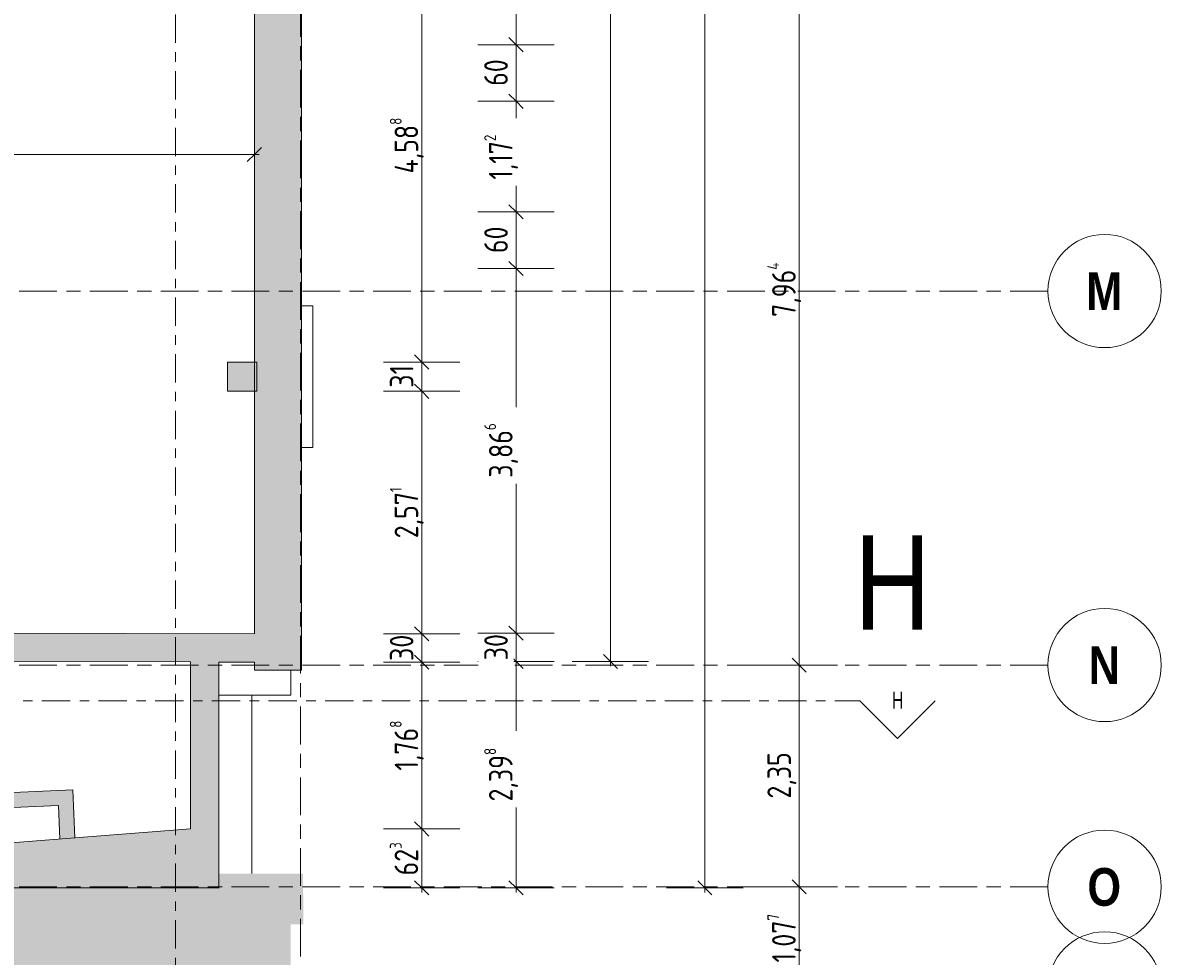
# Model space of a CAD drawing. Header units: metres. Extents: x -39 to 114, y -54 to 869.
# Tile 19 of 44: x 20 to 32, y -23 to -13. Entities that reach past the tile are written whole.
import ezdxf

# ---------------------------------------------------------------- set-up
doc = ezdxf.new("R2010")
doc.units = ezdxf.units.M
doc.linetypes.add('_Rasterlinie_', pattern=[0.75, 0.4, -0.1, 0.15, -0.1])
doc.linetypes.add('_Schnittlinie_', pattern=[0.6, 0.3, -0.1, 0.1, -0.1])
for name, color, linetype, lineweight in [('A_Bem', 7, 'Continuous', 5), ('A_Bem-100', 7, 'Continuous', 5), ('A_Detailelemente', 7, 'Continuous', 9), ('A_Geschossdecken', 7, 'Continuous', 5), ('A_Körper', 7, 'Continuous', 5), ('A_Notizen', 50, 'Continuous', 5), ('A_Raster', 128, 'Continuous', 5), ('A_Raum-Txt', 16, 'Continuous', 5), ('A_Symbol-S_A', 172, 'Continuous', 5), ('A_Tragwerksstützen', 7, 'Continuous', 5), ('A_Wand', 244, 'Continuous', 5), ('A_Wand_Schraff', 1, 'Continuous', 5)]:
    doc.layers.add(name, color=color, linetype=linetype, lineweight=lineweight)
doc.styles.add('Arial Narrow', font='ARIALN.TTF', dxfattribs={"width": 0.8, "height": 0.18})
doc.styles.add('Arial Narrow_B', font='txt', dxfattribs={"height": 0.4})
doc.styles.add('Arial_1', font='arial.ttf', dxfattribs={"width": 0.8, "height": 1})
doc.styles.add('Arial_B', font='txt', dxfattribs={"width": 0.8, "height": 0.25})
doc.styles.add('ISOCPEUR', font='isocpeur.ttf', dxfattribs={"width": 0.8, "height": 0.25})
doc.dimstyles.new('BLB-Standard_2_5_Aussen', dxfattribs={"dimscale": 0.3048, "dimtxt": 0.248995, "dimasz": 0.492126, "dimexe": 1.32874, "dimexo": 0.0625, "dimgap": 0.032808, "dimtad": 1, "dimdec": 1, "dimlfac": 100, "dimrnd": 0.1, "dimdsep": 46, "dimtxsty": 'ISOCPEUR', "dimblk1": 'OBLIQUE', "dimblk2": 'OBLIQUE', "dimsah": 1, "dimcen": 0.09, "dimdle": 0.164042, "dimazin": 0, "dimtfac": 1, "dimtdec": 4, "dimtix": 1, "dimtmove": 0, "dimatfit": 3, "dimfxl": 1.32874, "dimfxlon": 1, "dimtvp": 1, "dimtolj": 1, "dimtzin": 0, "dimarcsym": 2})
doc.dimstyles.new('BLB-Standard_2_5_Aussen_1', dxfattribs={"dimscale": 0.3048, "dimtxt": 0.248995, "dimasz": 0.492126, "dimexe": 1.32874, "dimexo": 0.0625, "dimgap": 0.032808, "dimtad": 1, "dimrnd": 0.001, "dimzin": 0, "dimdsep": 46, "dimtxsty": 'ISOCPEUR', "dimblk1": 'OBLIQUE', "dimblk2": 'OBLIQUE', "dimsah": 1, "dimcen": 0.09, "dimdle": 0.164042, "dimazin": 0, "dimtfac": 1, "dimtdec": 4, "dimtix": 1, "dimtmove": 0, "dimatfit": 3, "dimfxl": 1.32874, "dimfxlon": 1, "dimtvp": 1, "dimtolj": 1, "dimtzin": 0, "dimarcsym": 2})
doc.dimstyles.new('BLB-Standard_2_5_Aussen_maskiert', dxfattribs={"dimscale": 0.3048, "dimtxt": 0.248995, "dimasz": 0.492126, "dimexe": 1.32874, "dimexo": 0.0625, "dimgap": 0.032808, "dimtad": 1, "dimrnd": 0.001, "dimzin": 0, "dimdsep": 46, "dimtxsty": 'ISOCPEUR', "dimblk1": 'OBLIQUE', "dimblk2": 'OBLIQUE', "dimsah": 1, "dimcen": 0.09, "dimdle": 0.164042, "dimazin": 0, "dimtfac": 1, "dimtdec": 4, "dimtix": 1, "dimtmove": 0, "dimatfit": 3, "dimfxl": 1.32874, "dimfxlon": 1, "dimtvp": 1, "dimtfill": 1, "dimtolj": 1, "dimtzin": 0, "dimarcsym": 2})
doc.dimstyles.new('BLB-Standard_2_5_Aussen_maskiert_1', dxfattribs={"dimscale": 0.3048, "dimtxt": 0.248995, "dimasz": 0.492126, "dimexe": 1.32874, "dimexo": 0.0625, "dimgap": 0.032808, "dimtad": 1, "dimdec": 1, "dimlfac": 100, "dimrnd": 0.1, "dimdsep": 46, "dimtxsty": 'ISOCPEUR', "dimblk1": 'OBLIQUE', "dimblk2": 'OBLIQUE', "dimsah": 1, "dimcen": 0.09, "dimdle": 0.164042, "dimazin": 0, "dimtfac": 1, "dimtdec": 4, "dimtix": 1, "dimtmove": 0, "dimatfit": 3, "dimfxl": 1.32874, "dimfxlon": 1, "dimtvp": 1, "dimtfill": 1, "dimtolj": 1, "dimtzin": 0, "dimarcsym": 2})

# ---------------------------------------------------------------- blocks, each defined once
blk = doc.blocks.new('Schnitt - Name-592450-A-E-2- OK FFB')
at = {"layer": 'A_Symbol-S_A', "lineweight": 9}
for p, q in [((-0.004, 0.004), (-0.008, 0)), ((0, 0), (-0.004, 0.004))]:
    blk.add_line(p, q, dxfattribs=at)
blk = doc.blocks.new('DIMBLOCK50-A-E-2- OK FFB')
at = {"layer": 'A_Bem-100', "lineweight": 9}
for p, q in [((24.494, -21.72), (24.419, -21.645)), ((24.494, -21.72), (24.569, -21.795)), ((24.494, -22.343), (24.419, -22.268)), ((24.494, -22.343), (24.569, -22.418))]:
    blk.add_line(p, q, dxfattribs=at)
at = {"layer": 'A_Bem-100'}
for p, q in [((24.089, -21.72), (24.899, -21.72)), ((24.494, -21.72), (24.089, -21.72)), ((24.494, -22.393), (24.494, -21.72)), ((24.089, -22.343), (24.899, -22.343)), ((24.494, -22.343), (24.089, -22.343))]:
    blk.add_line(p, q, dxfattribs=at)
at = {"layer": 'A_Bem-100', "color": 0, "insert": (24.157, -22.213), "char_height": 0.25, "width": 0.43621, "attachment_point": 1, "rotation": 90, "line_spacing_factor": 1.149209, "style": 'ISOCPEUR'}
blk.add_mtext('62\\A2\\H0.5x;\\S3^  ;\\H2x;', dxfattribs=at)
blk = doc.blocks.new('_Oblique')
at = {"color": 0, "linetype": 'ByBlock', "lineweight": -2}
blk.add_line((-0.5, -0.5), (0.5, 0.5), dxfattribs=at)
blk = doc.blocks.new('DIMBLOCK51-A-E-2- OK FFB')
at = {"layer": 'A_Bem-100', "lineweight": 9}
for p, q in [((24.494, -19.952), (24.419, -19.877)), ((24.494, -19.952), (24.569, -20.027)), ((24.494, -21.72), (24.419, -21.645)), ((24.494, -21.72), (24.569, -21.795))]:
    blk.add_line(p, q, dxfattribs=at)
at = {"layer": 'A_Bem-100'}
for p, q in [((24.089, -19.952), (24.899, -19.952)), ((24.494, -19.952), (24.089, -19.952)), ((24.494, -21.72), (24.494, -19.952)), ((24.089, -21.72), (24.899, -21.72)), ((24.494, -21.72), (24.089, -21.72))]:
    blk.add_line(p, q, dxfattribs=at)
at = {"layer": 'A_Bem-100', "color": 0, "insert": (24.157, -21.101), "char_height": 0.25, "width": 0.63639, "attachment_point": 1, "rotation": 90, "line_spacing_factor": 1.149209, "style": 'ISOCPEUR'}
blk.add_mtext('1,76\\A2\\H0.5x;\\S8^  ;\\H2x;', dxfattribs=at)
blk = doc.blocks.new('DIMBLOCK52-A-E-2- OK FFB')
at = {"layer": 'A_Bem-100'}
for p, q in [((24.089, -19.652), (24.899, -19.652)), ((24.494, -19.652), (24.089, -19.652)), ((24.494, -19.952), (24.494, -19.652)), ((24.089, -19.952), (24.899, -19.952)), ((24.494, -19.952), (24.089, -19.952))]:
    blk.add_line(p, q, dxfattribs=at)
at = {"layer": 'A_Bem-100', "lineweight": 9}
for p, q in [((24.494, -19.652), (24.419, -19.577)), ((24.494, -19.652), (24.569, -19.727)), ((24.494, -19.952), (24.419, -19.877)), ((24.494, -19.952), (24.569, -20.027))]:
    blk.add_line(p, q, dxfattribs=at)
at = {"layer": 'A_Bem-100', "color": 0, "insert": (24.157, -19.939), "char_height": 0.25, "width": 0.32865, "attachment_point": 1, "rotation": 90, "line_spacing_factor": 1.149209, "style": 'ISOCPEUR'}
blk.add_mtext('30', dxfattribs=at)
blk = doc.blocks.new('DIMBLOCK53-A-E-2- OK FFB')
at = {"layer": 'A_Bem-100', "lineweight": 9}
for p, q in [((24.494, -17.081), (24.419, -17.006)), ((24.494, -17.081), (24.569, -17.156)), ((24.494, -19.652), (24.419, -19.577)), ((24.494, -19.652), (24.569, -19.727))]:
    blk.add_line(p, q, dxfattribs=at)
at = {"layer": 'A_Bem-100'}
for p, q in [((24.089, -17.081), (24.899, -17.081)), ((24.494, -17.081), (24.089, -17.081)), ((24.494, -19.652), (24.494, -17.081)), ((24.089, -19.652), (24.899, -19.652)), ((24.494, -19.652), (24.089, -19.652))]:
    blk.add_line(p, q, dxfattribs=at)
at = {"layer": 'A_Bem-100', "color": 0, "insert": (24.157, -18.639), "char_height": 0.25, "width": 0.65432, "attachment_point": 1, "rotation": 90, "line_spacing_factor": 1.149209, "style": 'ISOCPEUR'}
blk.add_mtext('2,57\\A2\\H0.5x;\\S1^  ;\\H2x;', dxfattribs=at)
blk = doc.blocks.new('DIMBLOCK54-A-E-2- OK FFB')
at = {"layer": 'A_Bem-100', "lineweight": 9}
for p, q in [((24.494, -16.771), (24.419, -16.696)), ((24.494, -16.771), (24.569, -16.846)), ((24.494, -17.081), (24.419, -17.006)), ((24.494, -17.081), (24.569, -17.156))]:
    blk.add_line(p, q, dxfattribs=at)
at = {"layer": 'A_Bem-100'}
for p, q in [((24.089, -16.771), (24.899, -16.771)), ((24.494, -16.771), (24.089, -16.771)), ((24.494, -17.081), (24.494, -16.771)), ((24.089, -17.081), (24.899, -17.081)), ((24.494, -17.081), (24.089, -17.081))]:
    blk.add_line(p, q, dxfattribs=at)
at = {"layer": 'A_Bem-100', "color": 0, "insert": (24.157, -17.043), "char_height": 0.25, "width": 0.28085, "attachment_point": 1, "rotation": 90, "line_spacing_factor": 1.149209, "style": 'ISOCPEUR'}
blk.add_mtext('31', dxfattribs=at)
blk = doc.blocks.new('DIMBLOCK55-A-E-2- OK FFB')
at = {"layer": 'A_Bem-100', "lineweight": 9}
for p, q in [((24.494, -12.184), (24.419, -12.109)), ((24.494, -12.184), (24.569, -12.259)), ((24.494, -16.771), (24.419, -16.696)), ((24.494, -16.771), (24.569, -16.846))]:
    blk.add_line(p, q, dxfattribs=at)
at = {"layer": 'A_Bem-100'}
for p, q in [((24.089, -12.184), (24.899, -12.184)), ((24.494, -12.184), (24.089, -12.184)), ((24.494, -16.771), (24.494, -12.184)), ((24.089, -16.771), (24.899, -16.771)), ((24.494, -16.771), (24.089, -16.771))]:
    blk.add_line(p, q, dxfattribs=at)
at = {"layer": 'A_Bem-100', "color": 0, "insert": (24.157, -14.772), "char_height": 0.25, "width": 0.7081, "attachment_point": 1, "rotation": 90, "line_spacing_factor": 1.149209, "style": 'ISOCPEUR'}
blk.add_mtext('4,58\\A2\\H0.5x;\\S8^  ;\\H2x;', dxfattribs=at)
blk = doc.blocks.new('Raster - Raster-989695-A-E-2- OK FFB')
at = {"layer": 'A_Raster', "lineweight": 9}
blk.add_circle((0, 0), 0.006, dxfattribs=at)
blk = doc.blocks.new('DIMBLOCK141-A-E-2- OK FFB')
at = {"layer": 'A_Bem-100', "lineweight": 9}
for p, q in [((28.494, -22.333), (28.419, -22.258)), ((28.494, -22.333), (28.569, -22.408)), ((28.494, -23.41), (28.419, -23.335)), ((28.494, -23.41), (28.569, -23.485))]:
    blk.add_line(p, q, dxfattribs=at)
at = {"layer": 'A_Bem-100'}
for p, q in [((28.089, -22.333), (28.899, -22.333)), ((28.494, -22.333), (28.089, -22.333)), ((28.494, -23.46), (28.494, -22.333)), ((28.089, -23.41), (28.899, -23.41)), ((28.494, -23.41), (28.089, -23.41))]:
    blk.add_line(p, q, dxfattribs=at)
at = {"layer": 'A_Bem-100', "color": 0, "insert": (28.157, -23.136), "char_height": 0.25, "width": 0.63639, "attachment_point": 1, "rotation": 90, "line_spacing_factor": 1.149209, "style": 'ISOCPEUR'}
blk.add_mtext('1,07\\A2\\H0.5x;\\S7^  ;\\H2x;', dxfattribs=at)
blk = doc.blocks.new('DIMBLOCK142-A-E-2- OK FFB')
at = {"layer": 'A_Bem-100'}
for p, q in [((28.089, -19.983), (28.899, -19.983)), ((28.494, -19.983), (28.089, -19.983)), ((28.494, -22.333), (28.494, -19.983)), ((28.089, -22.333), (28.899, -22.333)), ((28.494, -22.333), (28.089, -22.333))]:
    blk.add_line(p, q, dxfattribs=at)
at = {"layer": 'A_Bem-100', "lineweight": 9}
for p, q in [((28.494, -19.983), (28.419, -19.908)), ((28.494, -19.983), (28.569, -20.058)), ((28.494, -22.333), (28.419, -22.258)), ((28.494, -22.333), (28.569, -22.408))]:
    blk.add_line(p, q, dxfattribs=at)
at = {"layer": 'A_Bem-100', "color": 0, "insert": (28.157, -21.398), "char_height": 0.25, "width": 0.57664, "attachment_point": 1, "rotation": 90, "line_spacing_factor": 1.149209, "style": 'ISOCPEUR'}
blk.add_mtext('2,35', dxfattribs=at)
blk = doc.blocks.new('DIMBLOCK143-A-E-2- OK FFB')
at = {"layer": 'A_Bem-100'}
for p, q in [((28.089, -12.018), (28.899, -12.018)), ((28.494, -12.018), (28.089, -12.018)), ((28.494, -19.983), (28.494, -12.018)), ((28.089, -19.983), (28.899, -19.983)), ((28.494, -19.983), (28.089, -19.983))]:
    blk.add_line(p, q, dxfattribs=at)
at = {"layer": 'A_Bem-100', "lineweight": 9}
for p, q in [((28.494, -12.018), (28.419, -11.943)), ((28.494, -12.018), (28.569, -12.093)), ((28.494, -19.983), (28.419, -19.908)), ((28.494, -19.983), (28.569, -20.058))]:
    blk.add_line(p, q, dxfattribs=at)
at = {"layer": 'A_Bem-100', "color": 0, "insert": (28.157, -16.293), "char_height": 0.25, "width": 0.70212, "attachment_point": 1, "rotation": 90, "line_spacing_factor": 1.149209, "style": 'ISOCPEUR'}
blk.add_mtext('7,96\\A2\\H0.5x;\\S4^  ;\\H2x;', dxfattribs=at)
blk = doc.blocks.new('DIMBLOCK169-A-E-2- OK FFB')
at = {"layer": 'A_Bem-100'}
for p, q in [((12.893, -14.977), (12.893, -14.167)), ((22.721, -14.977), (22.721, -14.167)), ((12.893, -14.572), (22.771, -14.572)), ((12.893, -14.572), (12.893, -14.977)), ((22.721, -14.572), (22.721, -14.977))]:
    blk.add_line(p, q, dxfattribs=at)
at = {"layer": 'A_Bem-100', "lineweight": 9}
for p, q in [((12.893, -14.572), (12.818, -14.647)), ((12.893, -14.572), (12.968, -14.497)), ((22.721, -14.572), (22.646, -14.647)), ((22.721, -14.572), (22.796, -14.497))]:
    blk.add_line(p, q, dxfattribs=at)
at = {"layer": 'A_Bem-100', "color": 0, "insert": (17.522, -14.235), "char_height": 0.25, "width": 0.68419, "attachment_point": 1, "line_spacing_factor": 1.149209, "style": 'ISOCPEUR', "bg_fill": 3, "box_fill_scale": 1.25, "bg_fill_color": 256, "bg_fill_true_color": 13158600, "bg_fill_transparency": 0}
blk.add_mtext('9,82\\A2\\H0.5x;\\S8^  ;\\H2x;', dxfattribs=at)
blk = doc.blocks.new('DIMBLOCK179-A-E-2- OK FFB')
at = {"layer": 'A_Bem-100', "lineweight": 9}
for p, q in [((25.494, -19.945), (25.419, -19.87)), ((25.494, -19.945), (25.569, -20.02)), ((25.494, -22.343), (25.419, -22.268)), ((25.494, -22.343), (25.569, -22.418))]:
    blk.add_line(p, q, dxfattribs=at)
at = {"layer": 'A_Bem-100'}
for p, q in [((25.089, -19.945), (25.899, -19.945)), ((25.494, -19.945), (25.089, -19.945)), ((25.494, -22.393), (25.494, -19.945)), ((25.089, -22.343), (25.899, -22.343)), ((25.494, -22.343), (25.089, -22.343))]:
    blk.add_line(p, q, dxfattribs=at)
at = {"layer": 'A_Bem-100', "color": 0, "insert": (25.157, -21.429), "char_height": 0.25, "width": 0.68419, "attachment_point": 1, "rotation": 90, "line_spacing_factor": 1.149209, "style": 'ISOCPEUR', "bg_fill": 3, "box_fill_scale": 1.25, "bg_fill_color": 256, "bg_fill_true_color": 13158600, "bg_fill_transparency": 0}
blk.add_mtext('2,39\\A2\\H0.5x;\\S8^  ;\\H2x;', dxfattribs=at)
blk = doc.blocks.new('DIMBLOCK180-A-E-2- OK FFB')
at = {"layer": 'A_Bem-100'}
for p, q in [((25.089, -19.645), (25.899, -19.645)), ((25.494, -19.645), (25.089, -19.645)), ((25.494, -19.945), (25.494, -19.645)), ((25.089, -19.945), (25.899, -19.945)), ((25.494, -19.945), (25.089, -19.945))]:
    blk.add_line(p, q, dxfattribs=at)
at = {"layer": 'A_Bem-100', "lineweight": 9}
for p, q in [((25.494, -19.645), (25.419, -19.57)), ((25.494, -19.645), (25.569, -19.72)), ((25.494, -19.945), (25.419, -19.87)), ((25.494, -19.945), (25.569, -20.02))]:
    blk.add_line(p, q, dxfattribs=at)
at = {"layer": 'A_Bem-100', "color": 0, "insert": (25.157, -19.932), "char_height": 0.25, "width": 0.32865, "attachment_point": 1, "rotation": 90, "line_spacing_factor": 1.149209, "style": 'ISOCPEUR', "bg_fill": 3, "box_fill_scale": 1.25, "bg_fill_color": 256, "bg_fill_true_color": 13158600, "bg_fill_transparency": 0}
blk.add_mtext('30', dxfattribs=at)
blk = doc.blocks.new('DIMBLOCK181-A-E-2- OK FFB')
at = {"layer": 'A_Bem-100'}
for p, q in [((25.089, -15.779), (25.899, -15.779)), ((25.494, -15.779), (25.089, -15.779)), ((25.494, -19.645), (25.494, -15.779)), ((25.089, -19.645), (25.899, -19.645)), ((25.494, -19.645), (25.089, -19.645))]:
    blk.add_line(p, q, dxfattribs=at)
at = {"layer": 'A_Bem-100', "lineweight": 9}
for p, q in [((25.494, -15.779), (25.419, -15.704)), ((25.494, -15.779), (25.569, -15.854)), ((25.494, -19.645), (25.419, -19.57)), ((25.494, -19.645), (25.569, -19.72))]:
    blk.add_line(p, q, dxfattribs=at)
at = {"layer": 'A_Bem-100', "color": 0, "insert": (25.157, -17.997), "char_height": 0.25, "width": 0.68419, "attachment_point": 1, "rotation": 90, "line_spacing_factor": 1.149209, "style": 'ISOCPEUR', "bg_fill": 3, "box_fill_scale": 1.25, "bg_fill_color": 256, "bg_fill_true_color": 13158600, "bg_fill_transparency": 0}
blk.add_mtext('3,86\\A2\\H0.5x;\\S6^  ;\\H2x;', dxfattribs=at)
blk = doc.blocks.new('DIMBLOCK182-A-E-2- OK FFB')
at = {"layer": 'A_Bem-100'}
for p, q in [((25.089, -15.179), (25.899, -15.179)), ((25.494, -15.179), (25.089, -15.179)), ((25.494, -15.779), (25.494, -15.179)), ((25.089, -15.779), (25.899, -15.779)), ((25.494, -15.779), (25.089, -15.779))]:
    blk.add_line(p, q, dxfattribs=at)
at = {"layer": 'A_Bem-100', "lineweight": 9}
for p, q in [((25.494, -15.179), (25.419, -15.104)), ((25.494, -15.179), (25.569, -15.254)), ((25.494, -15.779), (25.419, -15.704)), ((25.494, -15.779), (25.569, -15.854))]:
    blk.add_line(p, q, dxfattribs=at)
at = {"layer": 'A_Bem-100', "color": 0, "insert": (25.157, -15.616), "char_height": 0.25, "width": 0.32865, "attachment_point": 1, "rotation": 90, "line_spacing_factor": 1.149209, "style": 'ISOCPEUR', "bg_fill": 3, "box_fill_scale": 1.25, "bg_fill_color": 256, "bg_fill_true_color": 13158600, "bg_fill_transparency": 0}
blk.add_mtext('60', dxfattribs=at)
blk = doc.blocks.new('DIMBLOCK183-A-E-2- OK FFB')
at = {"layer": 'A_Bem-100', "lineweight": 9}
for p, q in [((25.494, -14.007), (25.419, -13.932)), ((25.494, -14.007), (25.569, -14.082)), ((25.494, -15.179), (25.419, -15.104)), ((25.494, -15.179), (25.569, -15.254))]:
    blk.add_line(p, q, dxfattribs=at)
at = {"layer": 'A_Bem-100'}
for p, q in [((25.089, -14.007), (25.899, -14.007)), ((25.494, -14.007), (25.089, -14.007)), ((25.494, -15.179), (25.494, -14.007)), ((25.089, -15.179), (25.899, -15.179)), ((25.494, -15.179), (25.089, -15.179))]:
    blk.add_line(p, q, dxfattribs=at)
at = {"layer": 'A_Bem-100', "color": 0, "insert": (25.157, -14.838), "char_height": 0.25, "width": 0.58859, "attachment_point": 1, "rotation": 90, "line_spacing_factor": 1.149209, "style": 'ISOCPEUR', "bg_fill": 3, "box_fill_scale": 1.25, "bg_fill_color": 256, "bg_fill_true_color": 13158600, "bg_fill_transparency": 0}
blk.add_mtext('1,17\\A2\\H0.5x;\\S2^  ;\\H2x;', dxfattribs=at)
blk = doc.blocks.new('DIMBLOCK184-A-E-2- OK FFB')
at = {"layer": 'A_Bem-100', "lineweight": 9}
for p, q in [((25.494, -13.407), (25.419, -13.332)), ((25.494, -13.407), (25.569, -13.482)), ((25.494, -14.007), (25.419, -13.932)), ((25.494, -14.007), (25.569, -14.082))]:
    blk.add_line(p, q, dxfattribs=at)
at = {"layer": 'A_Bem-100'}
for p, q in [((25.089, -13.407), (25.899, -13.407)), ((25.494, -13.407), (25.089, -13.407)), ((25.494, -14.007), (25.494, -13.407)), ((25.089, -14.007), (25.899, -14.007)), ((25.494, -14.007), (25.089, -14.007))]:
    blk.add_line(p, q, dxfattribs=at)
at = {"layer": 'A_Bem-100', "color": 0, "insert": (25.157, -13.844), "char_height": 0.25, "width": 0.32865, "attachment_point": 1, "rotation": 90, "line_spacing_factor": 1.149209, "style": 'ISOCPEUR', "bg_fill": 3, "box_fill_scale": 1.25, "bg_fill_color": 256, "bg_fill_true_color": 13158600, "bg_fill_transparency": 0}
blk.add_mtext('60', dxfattribs=at)
blk = doc.blocks.new('DIMBLOCK185-A-E-2- OK FFB')
at = {"layer": 'A_Bem-100', "lineweight": 9}
for p, q in [((25.494, -10.085), (25.419, -10.01)), ((25.494, -10.085), (25.569, -10.16)), ((25.494, -13.407), (25.419, -13.332)), ((25.494, -13.407), (25.569, -13.482))]:
    blk.add_line(p, q, dxfattribs=at)
at = {"layer": 'A_Bem-100'}
for p, q in [((25.089, -10.085), (25.899, -10.085)), ((25.494, -10.085), (25.089, -10.085)), ((25.494, -13.407), (25.494, -10.085)), ((25.089, -13.407), (25.899, -13.407)), ((25.494, -13.407), (25.089, -13.407))]:
    blk.add_line(p, q, dxfattribs=at)
at = {"layer": 'A_Bem-100', "color": 0, "insert": (25.157, -12.031), "char_height": 0.25, "width": 0.68419, "attachment_point": 1, "rotation": 90, "line_spacing_factor": 1.149209, "style": 'ISOCPEUR', "bg_fill": 3, "box_fill_scale": 1.25, "bg_fill_color": 256, "bg_fill_true_color": 13158600, "bg_fill_transparency": 0}
blk.add_mtext('3,32\\A2\\H0.5x;\\S2^  ;\\H2x;', dxfattribs=at)
blk = doc.blocks.new('DIMBLOCK261-A-E-2- OK FFB')
at = {"layer": 'A_Bem-100'}
for p, q in [((27.089, 18.343), (27.899, 18.343)), ((27.494, 18.343), (27.089, 18.343)), ((27.494, -22.393), (27.494, 18.393)), ((27.089, -22.343), (27.899, -22.343)), ((27.494, -22.343), (27.089, -22.343))]:
    blk.add_line(p, q, dxfattribs=at)
at = {"layer": 'A_Bem-100', "lineweight": 9}
for p, q in [((27.494, 18.343), (27.419, 18.418)), ((27.494, 18.343), (27.569, 18.268)), ((27.494, -22.343), (27.419, -22.268)), ((27.494, -22.343), (27.569, -22.418))]:
    blk.add_line(p, q, dxfattribs=at)
at = {"layer": 'A_Bem-100', "color": 0, "insert": (27.157, -2.363), "char_height": 0.25, "width": 0.87242, "attachment_point": 1, "rotation": 90, "line_spacing_factor": 1.149209, "style": 'ISOCPEUR'}
blk.add_mtext('40,68\\A2\\H0.5x;\\S5^  ;\\H2x;', dxfattribs=at)
blk = doc.blocks.new('DIMBLOCK267-A-E-2- OK FFB')
at = {"layer": 'A_Bem-100', "lineweight": 9}
for p, q in [((26.494, 15.894), (26.419, 15.969)), ((26.494, 15.894), (26.569, 15.819)), ((26.494, -19.945), (26.419, -19.87)), ((26.494, -19.945), (26.569, -20.02))]:
    blk.add_line(p, q, dxfattribs=at)
at = {"layer": 'A_Bem-100'}
for p, q in [((26.089, 15.894), (26.899, 15.894)), ((26.494, 15.894), (26.089, 15.894)), ((26.494, -19.995), (26.494, 15.894)), ((26.089, -19.945), (26.899, -19.945)), ((26.494, -19.945), (26.089, -19.945))]:
    blk.add_line(p, q, dxfattribs=at)
at = {"layer": 'A_Bem-100', "color": 0, "insert": (26.157, -2.379), "char_height": 0.25, "width": 0.84852, "attachment_point": 1, "rotation": 90, "line_spacing_factor": 1.149209, "style": 'ISOCPEUR'}
blk.add_mtext('35,83\\A2\\H0.5x;\\S9^  ;\\H2x;', dxfattribs=at)

msp = doc.modelspace()

# ---------------------------------------------------------------- hatches: boundary and pattern name
at = {"layer": 'A_Detailelemente'}
msp.add_hatch(color=254, dxfattribs=at).paths.add_polyline_path([(23.0111, -54.0921), (23.5492, -54.0921), (23.1786, -36.8112), (23.1053, -22.7324), (23.2403, -22.7302), (23.237, -22.1926), (22.3481, -22.1925), (22.3481, -22.3447), (17.9152, -22.3447), (11.898, -22.8148), (11.1328, -22.9398), (5.5123, -23.8754), (-1.0256, -24.6782), (-1.0162, -23.7715), (-2.5581, -23.7261), (-7.6304, -24.1316), (-7.5892, -24.53), (-13.415, -24.9824), (-11.7145, -37.7282), (-12.2718, -37.754), (-12.0364, -39.6191), (-11.8436, -41.4302), (-11.6763, -43.2349), (-11.4832, -44.3841), (-12.0376, -44.4382), (-11.9525, -45.3657), (-12.6098, -45.426), (-12.467, -46.9819), (-11.3141, -46.8841), (-10.7448, -54.0921), (-4.2625, -54.0921)], flags=0)
at = {"layer": 'A_Körper', "lineweight": 9}
msp.add_hatch(color=254, dxfattribs=at).paths.add_polyline_path([(22.1481, -22.3447), (22.3481, -22.3447), (22.3481, -22.3426), (22.1467, -22.3426)], flags=0)
at = {"layer": 'A_Tragwerksstützen'}
msp.add_hatch(color=8, dxfattribs=at).paths.add_polyline_path([(22.7472, -17.081), (22.7472, -16.771), (22.4372, -16.771), (22.4372, -17.081)], flags=0)
at = {"layer": 'A_Wand_Schraff', "lineweight": 9}
for points in [[(23.2214, -20.0383), (23.2214, 15.8938), (22.7214, 15.8938), (22.7214, -20.0383)], [(22.0443, -22.0209), (22.3443, -21.9974), (22.3443, -19.9508), (22.0443, -19.95), (22.0443, -21.72)], [(16.3218, -21.6677), (20.8044, -21.4635), (20.7972, -21.3037), (16.3218, -21.5076)], [(20.6609, -21.828), (20.8205, -21.8156), (20.8044, -21.4635), (20.6446, -21.4708)], [(11.8884, -22.8142), (22.0443, -22.0209), (22.0443, -21.72), (11.8521, -22.5161)]]:
    msp.add_hatch(color=253, dxfattribs=at).paths.add_polyline_path(points, flags=0)
h = msp.add_hatch(color=253, dxfattribs=at)
h.paths.add_polyline_path([(22.7214, -19.9518), (22.7214, -19.6518), (17.5776, -19.638), (17.5768, -19.938), (22.3443, -19.9508)], flags=0)
h.paths.add_polyline_path([(16.5768, -19.9353), (16.5776, -19.6353), (8.0283, -19.6129), (8.0282, -19.6494), (8.0212, -19.6494), (8.0211, -19.9124), (16.3783, -19.9348)], flags=0)
h.paths.add_polyline_path([(7.0205, -19.9097), (7.0202, -19.6467), (7.0142, -19.6467), (7.0133, -19.6097), (-0.7744, -19.5888), (-0.7752, -19.8888), (7.0202, -19.9097)], flags=0)
h.paths.add_polyline_path([(8.0262, -19.6474), (8.0262, -19.6124), (8.0223, -19.6129), (8.0223, -19.6474)], flags=0)
h.paths.add_polyline_path([(7.0202, -19.6447), (7.0202, -19.6097), (7.0163, -19.6102), (7.0163, -19.6447)], flags=0)
h = msp.add_hatch(color=253, dxfattribs=at)
h.paths.add_polyline_path([(22.3443, -22.3426), (22.3443, -21.9974), (17.9261, -22.3426), (20.5065, -22.3426)], flags=0)
h.paths.add_polyline_path([(17.9234, -22.0419), (18.5545, -21.9926), (17.9234, -21.9926)], flags=0)

# ---------------------------------------------------------------- linework, layer by layer
at = {"layer": 'A_Geschossdecken', "color": 253, "lineweight": 9}
for p, q in [((23.3422, -16.176), (23.2214, -16.176)), ((23.3422, -17.676), (23.3422, -16.176)), ((23.2214, -17.676), (23.3422, -17.676)), ((23.1076, -20.3028), (23.1076, -20.0383)), ((22.3443, -20.3008), (23.1076, -20.3028)), ((22.6943, -22.1925), (22.6943, -20.3017))]:
    msp.add_line(p, q, dxfattribs=at)
at = {"layer": 'A_Körper', "color": 253, "lineweight": 9}
for p, q in [((22.3481, -22.3426), (22.1467, -22.3426)), ((22.1467, -22.3426), (22.1481, -22.3447))]:
    msp.add_line(p, q, dxfattribs=at)
at = {"layer": 'A_Raster', "linetype": '_Rasterlinie_', "lineweight": 9}
for p, q in [((23.2114, -53.073), (23.2114, 37.0621)), ((31.1297, -16.0184), (-37.7073, -16.0184)), ((31.1297, -19.9826), (-37.7073, -19.9826)), ((31.1297, -22.3326), (-37.7073, -22.3326))]:
    msp.add_line(p, q, dxfattribs=at)
at = {"layer": 'A_Symbol-S_A', "linetype": '_Schnittlinie_', "lineweight": 9}
for p, q in [((21.8862, -31.9872), (21.8862, 27.094)), ((-24.5288, -20.3624), (29.1355, -20.3624))]:
    msp.add_line(p, q, dxfattribs=at)
at = {"layer": 'A_Tragwerksstützen', "color": 250, "lineweight": 9}
for p, q in [((22.7472, -16.771), (22.4372, -16.771)), ((22.4372, -16.771), (22.4372, -17.081)), ((22.7472, -17.081), (22.7472, -16.771)), ((22.4372, -17.081), (22.7472, -17.081))]:
    msp.add_line(p, q, dxfattribs=at)
at = {"layer": 'A_Wand', "color": 250, "lineweight": 9}
for p, q in [((23.2214, -20.0383), (23.2214, 15.8938)), ((22.7214, -2.2521), (22.7214, -19.6518)), ((22.7214, -19.6518), (17.5776, -19.638)), ((17.5768, -19.938), (22.0443, -19.95)), ((22.0443, -19.95), (22.0443, -21.72)), ((22.3443, -22.3426), (22.3443, -19.9508)), ((22.3443, -19.9508), (22.7214, -19.9518)), ((22.7214, -19.9518), (22.7214, -20.0383)), ((22.7214, -20.0383), (23.2214, -20.0383)), ((20.7972, -21.3037), (16.3218, -21.5076)), ((20.8205, -21.8156), (20.7972, -21.3037)), ((16.3218, -21.6677), (20.6446, -21.4708)), ((20.6446, -21.4708), (20.6609, -21.828)), ((22.0443, -21.72), (18.5545, -21.9926)), ((17.9261, -22.3426), (22.3443, -22.3426))]:
    msp.add_line(p, q, dxfattribs=at)

# ---------------------------------------------------------------- block references
at = {"layer": 'A_Raster', "lineweight": 9, "xscale": 99.99999999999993, "yscale": 99.99999999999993, "zscale": 99.99999999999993, "rotation": 89.99999999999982}
for p in [(31.7297, -16.0184), (31.7297, -19.9826), (31.7297, -22.3326), (31.7297, -23.4099)]:
    msp.add_blockref('Raster - Raster-989695-A-E-2- OK FFB', p, dxfattribs=at)
at = {"layer": 'A_Symbol-S_A', "lineweight": 9, "xscale": 99.99999999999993, "yscale": 99.99999999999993, "zscale": 99.99999999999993, "rotation": 180}
msp.add_blockref('Schnitt - Name-592450-A-E-2- OK FFB', (29.1355, -20.3624), dxfattribs=at)

# ---------------------------------------------------------------- texts
at = {"layer": 'A_Notizen', "color": 7, "insert": (29.0796, -18.6078), "char_height": 1, "width": 0.974852, "attachment_point": 1, "style": 'Arial_1'}
msp.add_mtext('H', dxfattribs=at)
at = {"layer": 'A_Raster', "char_height": 0.4, "attachment_point": 1, "style": 'Arial Narrow_B'}
for s, insert, width in [('\\fArial Narrow|b1|i0|c0|p34|;M', (31.5347, -15.8201), 0.464979), ('\\fArial Narrow|b1|i0|c0|p34|;N', (31.5612, -19.7842), 0.400844), ('\\fArial Narrow|b1|i0|c0|p34|;O', (31.5477, -22.1342), 0.432911)]:
    msp.add_mtext(s, dxfattribs=dict(at, insert=insert, width=width))
at = {"layer": 'A_Raum-Txt', "insert": (18.0835, -20.2927), "char_height": 0.25, "width": 2.379408, "attachment_point": 1, "style": 'Arial_B'}
msp.add_mtext('Wartungsraum', dxfattribs=at)
at = {"layer": 'A_Symbol-S_A', "insert": (29.477, -20.2653), "char_height": 0.18, "width": 0.141097, "attachment_point": 1, "style": 'Arial Narrow'}
msp.add_mtext('H', dxfattribs=at)

# ---------------------------------------------------------------- dimensions: what is measured, and where the dimension line sits
at = {"layer": 'A_Bem'}
for base, p1, p2, text, dimstyle, override, picture, middle in [((27.4937, 18.3427), (27.0887, -22.3426), (27.0887, 18.3427), '\\A1;40,68\\Q;{\\A1;{\\H0.5x;\\S5^ ;}}', 'BLB-Standard_2_5_Aussen_1', {"dimpost": '<>', "dimfxl": 40.685276}, 'DIMBLOCK261-A-E-2- OK FFB', (27.3337, -1.9999)), ((26.4937, 15.8938), (26.0887, -19.9448), (26.0887, 15.8938), '\\A1;35,83\\Q;{\\A1;{\\H0.5x;\\S9^ ;}}', 'BLB-Standard_2_5_Aussen_1', {"dimpost": '<>', "dimfxl": 35.838505}, 'DIMBLOCK267-A-E-2- OK FFB', (26.3337, -2.0255)), ((28.4937, -12.0184), (28.0887, -19.9826), (28.0887, -12.0184), '\\A1;7,96\\Q;{\\A1;{\\H0.5x;\\S4^ ;}}', 'BLB-Standard_2_5_Aussen_1', {"dimpost": '<>', "dimfxl": 7.964159}, 'DIMBLOCK143-A-E-2- OK FFB', (28.3337, -16.0005)), ((24.4937, -12.1835), (24.0887, -16.771), (24.0887, -12.1835), '\\A1;4,58\\Q;{\\A1;{\\H0.5x;\\S8^ ;}}', 'BLB-Standard_2_5_Aussen_1', {"dimpost": '<>', "dimfxl": 4.5875}, 'DIMBLOCK55-A-E-2- OK FFB', (24.3337, -14.4773)), ((24.4937, -17.081), (24.0887, -19.6518), (24.0887, -17.081), '\\A1;2,57\\Q;{\\A1;{\\H0.5x;\\S1^ ;}}', 'BLB-Standard_2_5_Aussen_1', {"dimpost": '<>', "dimfxl": 2.570785}, 'DIMBLOCK53-A-E-2- OK FFB', (24.3337, -18.3664)), ((24.4937, -19.9518), (24.0887, -21.72), (24.0887, -19.9518), '\\A1;1,76\\Q;{\\A1;{\\H0.5x;\\S8^ ;}}', 'BLB-Standard_2_5_Aussen_1', {"dimpost": '<>', "dimfxl": 1.768149}, 'DIMBLOCK51-A-E-2- OK FFB', (24.3337, -20.8359)), ((24.4937, -21.72), (24.0887, -22.3426), (24.0887, -21.72), '\\A1;62\\Q;{\\A1;{\\H0.5x;\\S3^ ;}}', 'BLB-Standard_2_5_Aussen', {"dimpost": '<>', "dimfxl": 0.622608}, 'DIMBLOCK50-A-E-2- OK FFB', (24.3587, -22.0313)), ((28.4937, -22.3326), (28.0887, -23.4099), (28.0887, -22.3326), '\\A1;1,07\\Q;{\\A1;{\\H0.5x;\\S7^ ;}}', 'BLB-Standard_2_5_Aussen_1', {"dimpost": '<>', "dimfxl": 1.077327}, 'DIMBLOCK141-A-E-2- OK FFB', (28.3337, -22.8712))]:
    dim = msp.add_linear_dim(base=base, p1=p1, p2=p2, angle=90, text=text, dimstyle=dimstyle, override=override, dxfattribs=at)
    dim.commit()
    dim.dimension.update_dxf_attribs({"geometry": picture, "text_midpoint": middle})
for base, p1, p2, dimstyle, override, picture, middle in [((24.4937, -16.771), (24.0887, -17.081), (24.0887, -16.771), 'BLB-Standard_2_5_Aussen', {"dimpost": '<>', "dimfxl": 0.31}, 'DIMBLOCK54-A-E-2- OK FFB', (24.3587, -16.926)), ((24.4937, -19.6518), (24.0887, -19.9518), (24.0887, -19.6518), 'BLB-Standard_2_5_Aussen', {"dimpost": '<>', "dimfxl": 0.300001}, 'DIMBLOCK52-A-E-2- OK FFB', (24.3587, -19.8018)), ((28.4937, -19.9826), (28.0887, -22.3326), (28.0887, -19.9826), 'BLB-Standard_2_5_Aussen_1', {"dimpost": '<>', "dimfxl": 2.35}, 'DIMBLOCK142-A-E-2- OK FFB', (28.3587, -21.1576))]:
    dim = msp.add_linear_dim(base=base, p1=p1, p2=p2, angle=90, dimstyle=dimstyle, override=override, dxfattribs=at)
    dim.commit()
    dim.dimension.update_dxf_attribs({"geometry": picture, "text_midpoint": middle})

# ---------------------------------------------------------------- next in the draw order: dimensions: what is measured, and where the dimension line sits
dim = msp.add_linear_dim(base=(22.7214, -14.5718), p1=(12.893, -14.9768), p2=(22.7214, -14.9768), text='\\A1;9,82\\Q;{\\A1;{\\H0.5x;\\S8^ ;}}', dimstyle='BLB-Standard_2_5_Aussen_maskiert', override={"dimpost": '<>', "dimfxl": 9.828456}, dxfattribs=at)
dim.commit()
dim.dimension.update_dxf_attribs({"geometry": 'DIMBLOCK169-A-E-2- OK FFB', "text_midpoint": (17.8072, -14.4118)})
dim = msp.add_linear_dim(base=(25.4937, -19.9448), p1=(25.0887, -22.3426), p2=(25.0887, -19.9448), angle=90, text='\\A1;2,39\\Q;{\\A1;{\\H0.5x;\\S8^ ;}}', dimstyle='BLB-Standard_2_5_Aussen_maskiert', override={"dimpost": '<>', "dimfxl": 2.397812}, dxfattribs=at)
dim.commit()
dim.dimension.update_dxf_attribs({"geometry": 'DIMBLOCK179-A-E-2- OK FFB', "text_midpoint": (25.3337, -21.1437)})

# ---------------------------------------------------------------- next in the draw order: dimensions: what is measured, and where the dimension line sits
dim = msp.add_linear_dim(base=(25.4937, -19.6448), p1=(25.0887, -19.9448), p2=(25.0887, -19.6448), angle=90, dimstyle='BLB-Standard_2_5_Aussen_maskiert_1', override={"dimpost": '<>', "dimfxl": 0.300001}, dxfattribs=at)
dim.commit()
dim.dimension.update_dxf_attribs({"geometry": 'DIMBLOCK180-A-E-2- OK FFB', "text_midpoint": (25.3587, -19.7948)})

# ---------------------------------------------------------------- next in the draw order: dimensions: what is measured, and where the dimension line sits
dim = msp.add_linear_dim(base=(25.4937, -15.7788), p1=(25.0887, -19.6448), p2=(25.0887, -15.7788), angle=90, text='\\A1;3,86\\Q;{\\A1;{\\H0.5x;\\S6^ ;}}', dimstyle='BLB-Standard_2_5_Aussen_maskiert', override={"dimpost": '<>', "dimfxl": 3.865928}, dxfattribs=at)
dim.commit()
dim.dimension.update_dxf_attribs({"geometry": 'DIMBLOCK181-A-E-2- OK FFB', "text_midpoint": (25.3337, -17.7118)})

# ---------------------------------------------------------------- next in the draw order: dimensions: what is measured, and where the dimension line sits
dim = msp.add_linear_dim(base=(25.4937, -15.1788), p1=(25.0887, -15.7788), p2=(25.0887, -15.1788), angle=90, dimstyle='BLB-Standard_2_5_Aussen_maskiert_1', override={"dimpost": '<>', "dimfxl": 0.6}, dxfattribs=at)
dim.commit()
dim.dimension.update_dxf_attribs({"geometry": 'DIMBLOCK182-A-E-2- OK FFB', "text_midpoint": (25.3587, -15.4788)})

# ---------------------------------------------------------------- next in the draw order: dimensions: what is measured, and where the dimension line sits
dim = msp.add_linear_dim(base=(25.4937, -14.0069), p1=(25.0887, -15.1788), p2=(25.0887, -14.0069), angle=90, text='\\A1;1,17\\Q;{\\A1;{\\H0.5x;\\S2^ ;}}', dimstyle='BLB-Standard_2_5_Aussen_maskiert', override={"dimpost": '<>', "dimfxl": 1.171885}, dxfattribs=at)
dim.commit()
dim.dimension.update_dxf_attribs({"geometry": 'DIMBLOCK183-A-E-2- OK FFB', "text_midpoint": (25.3337, -14.5929)})

# ---------------------------------------------------------------- next in the draw order: dimensions: what is measured, and where the dimension line sits
dim = msp.add_linear_dim(base=(25.4937, -13.4069), p1=(25.0887, -14.0069), p2=(25.0887, -13.4069), angle=90, dimstyle='BLB-Standard_2_5_Aussen_maskiert_1', override={"dimpost": '<>', "dimfxl": 0.599999}, dxfattribs=at)
dim.commit()
dim.dimension.update_dxf_attribs({"geometry": 'DIMBLOCK184-A-E-2- OK FFB', "text_midpoint": (25.3587, -13.7069)})

# ---------------------------------------------------------------- next in the draw order: dimensions: what is measured, and where the dimension line sits
dim = msp.add_linear_dim(base=(25.4937, -10.0849), p1=(25.0887, -13.4069), p2=(25.0887, -10.0849), angle=90, text='\\A1;3,32\\Q;{\\A1;{\\H0.5x;\\S2^ ;}}', dimstyle='BLB-Standard_2_5_Aussen_maskiert', override={"dimpost": '<>', "dimfxl": 3.322047}, dxfattribs=at)
dim.commit()
dim.dimension.update_dxf_attribs({"geometry": 'DIMBLOCK185-A-E-2- OK FFB', "text_midpoint": (25.3337, -11.7459)})

doc.saveas('drawing.dxf')
